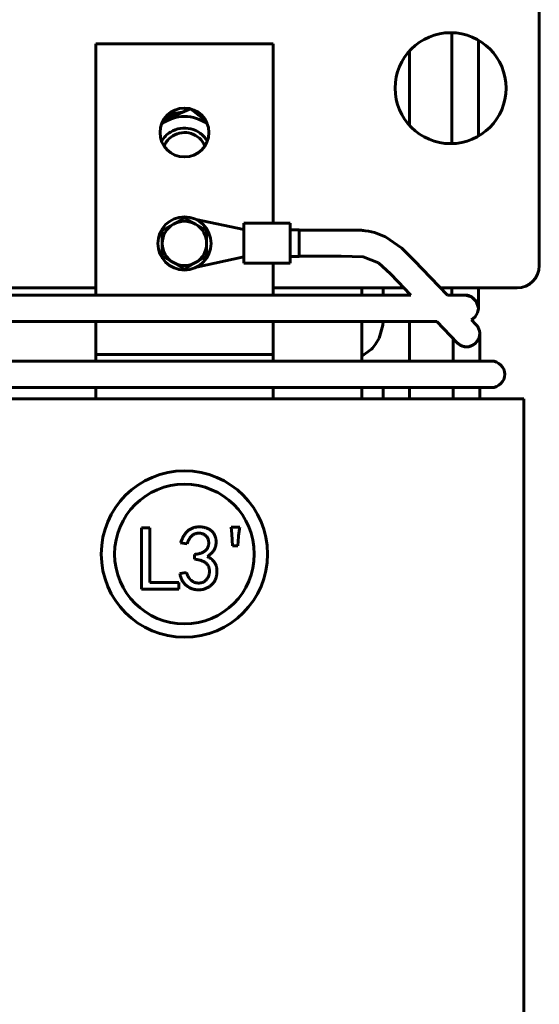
# Model space of a CAD drawing. Header units: millimetres. Extents: x 0 to 297, y 0 to 420.
# Tile 8 of 16: x 197 to 226, y 143 to 198. Entities that reach past the tile are written whole.
import ezdxf

# ---------------------------------------------------------------- set-up
doc = ezdxf.new("R2010")
doc.units = ezdxf.units.MM
doc.linetypes.add('K5LT_BASIC', pattern=[0])
doc.linetypes.add('K5LT_THIN', pattern=[0])
doc.layers.add('Системный слой', color=7, linetype='Continuous')
doc.styles.add('KDIMTEXTSTYLE', font='GOST_AU.SHX', dxfattribs={"width": 0.96, "oblique": 15, "height": 5})
doc.dimstyles.new('KDIMSTYLE (0.25)', dxfattribs={"dimtxt": 5, "dimasz": 1, "dimexe": 2, "dimexo": 0, "dimgap": 1, "dimtad": 1, "dimlfac": 4, "dimtxsty": 'KDIMTEXTSTYLE', "dimsah": 1, "dimcen": 0, "dimdle": 1, "dimadec": 0, "dimazin": 0, "dimtfac": 0.667, "dimtmove": 0, "dimatfit": 3, "dimfxl": 1, "dimtvp": 1, "dimtolj": 1, "dimtzin": 0, "dimarcsym": 0})

# ---------------------------------------------------------------- blocks, each defined once
blk = doc.blocks.new('U20')
at = {"layer": 'Системный слой', "color": 150, "linetype": 'K5LT_BASIC', "lineweight": 60, "true_color": 0x0080ff}
for p, q in [((216.266, 182.855), (216.266, 183.263)), ((216.266, 179.138), (216.266, 181.355)), ((216.266, 177.013), (216.266, 177.638))]:
    blk.add_line(p, q, dxfattribs=at)
blk = doc.blocks.new('U43')
at = {"layer": 'Системный слой', "color": 150, "linetype": 'K5LT_BASIC', "lineweight": 60, "true_color": 0x0080ff}
for start, end in [(121.7755, 149.1695), (30.8305, 121.7755)]:
    blk.add_arc((206.266, 190.763), 1.5, start, end, dxfattribs=at)
blk = doc.blocks.new('U44')
at = {"layer": 'Системный слой', "color": 150, "linetype": 'K5LT_BASIC', "lineweight": 60, "true_color": 0x0080ff}
for start, end in [(23.266, 121.7755), (121.7755, 156.734)]:
    blk.add_arc((206.266, 190.763), 1.25, start, end, dxfattribs=at)
blk = doc.blocks.new('U49')
at = {"layer": 'Системный слой', "color": 150, "linetype": 'K5LT_BASIC', "lineweight": 60, "true_color": 0x0080ff}
for p, q in [((185.266, 183.263), (201.266, 183.263)), ((211.266, 183.263), (218.636, 183.263)), ((220.692, 183.263), (225.016, 183.263))]:
    blk.add_line(p, q, dxfattribs=at)
blk = doc.blocks.new('U61')
at = {"layer": 'Системный слой', "color": 150, "linetype": 'K5LT_BASIC', "lineweight": 60, "true_color": 0x0080ff}
for p, q in [((195.044, 177.638), (205.98, 177.638)), ((205.98, 177.638), (220.588, 177.638)), ((220.588, 177.638), (220.616, 177.638)), ((220.616, 177.638), (220.658, 177.638)), ((220.658, 177.638), (220.72, 177.638)), ((220.72, 177.638), (220.812, 177.638)), ((220.812, 177.638), (220.951, 177.638)), ((220.951, 177.638), (221.158, 177.638)), ((221.158, 177.638), (221.462, 177.638)), ((221.462, 177.638), (221.735, 177.638)), ((221.735, 177.638), (221.757, 177.638)), ((221.757, 177.638), (221.8, 177.638)), ((221.8, 177.638), (221.887, 177.638)), ((221.887, 177.638), (222.056, 177.638)), ((222.056, 177.638), (222.374, 177.638)), ((222.374, 177.638), (222.705, 177.638)), ((222.705, 177.638), (222.722, 177.638)), ((222.722, 177.638), (222.755, 177.638)), ((222.755, 177.638), (222.819, 177.638)), ((222.819, 177.638), (222.941, 177.638)), ((222.941, 177.638), (223.155, 177.638)), ((223.155, 177.638), (223.352, 177.638)), ((223.352, 177.638), (223.361, 177.638)), ((223.361, 177.638), (223.378, 177.638)), ((223.378, 177.638), (223.41, 177.638)), ((223.41, 177.638), (223.467, 177.638)), ((223.467, 177.638), (223.545, 177.638)), ((223.545, 177.638), (223.576, 177.638)), ((223.576, 177.638), (223.576, 177.638)), ((223.576, 177.638), (223.576, 177.638)), ((223.576, 177.638), (223.576, 177.638)), ((223.576, 177.638), (223.576, 177.638))]:
    blk.add_line(p, q, dxfattribs=at)
blk = doc.blocks.new('U62')
at = {"layer": 'Системный слой', "color": 150, "linetype": 'K5LT_BASIC', "lineweight": 60, "true_color": 0x0080ff}
for p, q in [((195.046, 179.138), (205.985, 179.138)), ((205.985, 179.138), (220.588, 179.138)), ((220.588, 179.138), (220.616, 179.138)), ((220.616, 179.138), (220.658, 179.138)), ((220.658, 179.138), (220.72, 179.138)), ((220.72, 179.138), (220.812, 179.138)), ((220.812, 179.138), (220.951, 179.138)), ((220.951, 179.138), (221.158, 179.138)), ((221.158, 179.138), (221.462, 179.138)), ((221.462, 179.138), (221.735, 179.138)), ((221.735, 179.138), (221.757, 179.138)), ((221.757, 179.138), (221.8, 179.138)), ((221.8, 179.138), (221.887, 179.138)), ((221.887, 179.138), (222.056, 179.138)), ((222.056, 179.138), (222.374, 179.138)), ((222.374, 179.138), (222.705, 179.138)), ((222.705, 179.138), (222.722, 179.138)), ((222.722, 179.138), (222.755, 179.138)), ((222.755, 179.138), (222.819, 179.138)), ((222.819, 179.138), (222.941, 179.138)), ((222.941, 179.138), (223.155, 179.138)), ((223.155, 179.138), (223.352, 179.138)), ((223.352, 179.138), (223.361, 179.138)), ((223.361, 179.138), (223.378, 179.138)), ((223.378, 179.138), (223.41, 179.138)), ((223.41, 179.138), (223.467, 179.138)), ((223.467, 179.138), (223.545, 179.138)), ((223.545, 179.138), (223.576, 179.138)), ((223.576, 179.138), (223.576, 179.138)), ((223.576, 179.138), (223.576, 179.138)), ((223.576, 179.138), (223.576, 179.138)), ((223.576, 179.138), (223.576, 179.138))]:
    blk.add_line(p, q, dxfattribs=at)
blk = doc.blocks.new('U63')
at = {"layer": 'Системный слой', "color": 150, "linetype": 'K5LT_BASIC', "lineweight": 60, "true_color": 0x0080ff}
for p, q in [((221.413, 177.638), (216.266, 177.638)), ((223.576, 177.638), (222.913, 177.638))]:
    blk.add_line(p, q, dxfattribs=at)
blk = doc.blocks.new('U64')
at = {"layer": 'Системный слой', "color": 150, "linetype": 'K5LT_BASIC', "lineweight": 60, "true_color": 0x0080ff}
blk.add_line((179.315, 181.355), (220.483, 181.355), dxfattribs=at)
blk = doc.blocks.new('U65')
at = {"layer": 'Системный слой', "color": 150, "linetype": 'K5LT_BASIC', "lineweight": 60, "true_color": 0x0080ff}
for p, q in [((222.78, 181.848), (222.83, 182.105)), ((222.44, 181.457), (222.642, 181.625)), ((222.642, 181.625), (222.78, 181.848))]:
    blk.add_line(p, q, dxfattribs=at)
blk = doc.blocks.new('U66')
at = {"layer": 'Системный слой', "color": 150, "linetype": 'K5LT_BASIC', "lineweight": 60, "true_color": 0x0080ff}
for p, q in [((216.425, 229.138), (215.016, 229.138)), ((217.173, 229.138), (216.425, 229.138)), ((217.537, 229.138), (217.173, 229.138)), ((217.717, 229.138), (217.537, 229.138)), ((217.806, 229.138), (217.717, 229.138)), ((217.85, 229.138), (217.806, 229.138)), ((217.872, 229.138), (217.85, 229.138)), ((217.883, 229.138), (217.872, 229.138)), ((217.888, 229.138), (217.883, 229.138)), ((217.892, 229.138), (217.888, 229.138)), ((217.899, 229.138), (217.892, 229.138)), ((217.908, 229.138), (217.899, 229.138)), ((217.912, 229.138), (217.908, 229.138)), ((217.915, 229.138), (217.912, 229.138)), ((217.925, 229.138), (217.915, 229.138)), ((217.935, 229.138), (217.925, 229.138)), ((217.94, 229.138), (217.935, 229.138)), ((217.944, 229.138), (217.94, 229.138)), ((217.97, 229.138), (217.944, 229.138)), ((218.015, 229.138), (217.97, 229.138)), ((218.038, 229.138), (218.015, 229.138)), ((218.049, 229.138), (218.038, 229.138)), ((218.055, 229.138), (218.049, 229.138)), ((218.096, 229.138), (218.055, 229.138)), ((218.226, 229.138), (218.096, 229.138)), ((218.449, 229.138), (218.226, 229.138)), ((218.58, 229.138), (218.449, 229.138)), ((218.677, 229.138), (218.58, 229.138)), ((218.727, 229.138), (218.677, 229.138)), ((218.751, 229.138), (218.727, 229.138)), ((218.764, 229.138), (218.751, 229.138)), ((218.77, 229.138), (218.764, 229.138)), ((218.891, 229.138), (218.77, 229.138)), ((218.976, 229.138), (218.891, 229.138)), ((219.019, 229.138), (218.976, 229.138)), ((219.041, 229.138), (219.019, 229.138)), ((219.052, 229.138), (219.041, 229.138)), ((219.057, 229.138), (219.052, 229.138)), ((219.065, 229.138), (219.057, 229.138)), ((219.181, 229.136), (219.065, 229.138)), ((219.239, 229.134), (219.181, 229.136)), ((219.269, 229.132), (219.239, 229.134)), ((219.284, 229.131), (219.269, 229.132)), ((219.291, 229.131), (219.284, 229.131)), ((219.487, 229.113), (219.291, 229.131)), ((219.638, 229.093), (219.487, 229.113)), ((219.713, 229.08), (219.638, 229.093)), ((219.751, 229.074), (219.713, 229.08)), ((219.77, 229.07), (219.751, 229.074)), ((219.78, 229.068), (219.77, 229.07)), ((219.945, 229.033), (219.78, 229.068)), ((220.083, 228.998), (219.945, 229.033)), ((220.152, 228.979), (220.083, 228.998)), ((220.186, 228.969), (220.152, 228.979)), ((220.203, 228.964), (220.186, 228.969)), ((220.211, 228.961), (220.203, 228.964)), ((220.334, 228.921), (220.211, 228.961)), ((220.474, 228.869), (220.334, 228.921)), ((220.542, 228.841), (220.474, 228.869)), ((220.576, 228.827), (220.542, 228.841)), ((220.593, 228.819), (220.576, 228.827)), ((220.601, 228.816), (220.593, 228.819)), ((220.764, 228.739), (220.601, 228.816)), ((220.904, 228.664), (220.764, 228.739)), ((220.974, 228.625), (220.904, 228.664)), ((221.008, 228.604), (220.974, 228.625)), ((221.025, 228.594), (221.008, 228.604)), ((221.033, 228.589), (221.025, 228.594)), ((221.185, 228.491), (221.033, 228.589)), ((221.315, 228.399), (221.185, 228.491)), ((221.378, 228.351), (221.315, 228.399)), ((221.41, 228.327), (221.378, 228.351)), ((221.425, 228.314), (221.41, 228.327)), ((221.433, 228.308), (221.425, 228.314)), ((221.567, 228.194), (221.433, 228.308)), ((221.684, 228.086), (221.567, 228.194)), ((221.741, 228.03), (221.684, 228.086)), ((221.769, 228.002), (221.741, 228.03)), ((221.783, 227.988), (221.769, 228.002)), ((221.79, 227.98), (221.783, 227.988)), ((221.913, 227.845), (221.79, 227.98)), ((222.015, 227.722), (221.913, 227.845)), ((222.064, 227.659), (222.015, 227.722)), ((222.088, 227.628), (222.064, 227.659)), ((222.099, 227.612), (222.088, 227.628)), ((222.105, 227.604), (222.099, 227.612)), ((222.221, 227.436), (222.105, 227.604)), ((222.298, 227.314), (222.221, 227.436)), ((222.334, 227.252), (222.298, 227.314)), ((222.352, 227.221), (222.334, 227.252)), ((222.36, 227.205), (222.352, 227.221)), ((222.365, 227.198), (222.36, 227.205)), ((222.433, 227.067), (222.365, 227.198)), ((222.488, 226.952), (222.433, 227.067)), ((222.515, 226.894), (222.488, 226.952)), ((222.527, 226.864), (222.515, 226.894)), ((222.534, 226.85), (222.527, 226.864)), ((222.537, 226.842), (222.534, 226.85)), ((222.578, 226.739), (222.537, 226.842)), ((222.627, 226.602), (222.578, 226.739)), ((222.65, 226.532), (222.627, 226.602)), ((222.66, 226.497), (222.65, 226.532)), ((222.666, 226.48), (222.66, 226.497)), ((222.668, 226.471), (222.666, 226.48)), ((222.728, 226.242), (222.668, 226.471)), ((222.756, 226.113), (222.728, 226.242)), ((222.768, 226.049), (222.756, 226.113)), ((222.774, 226.017), (222.768, 226.049)), ((222.776, 226.001), (222.774, 226.017)), ((222.778, 225.993), (222.776, 226.001)), ((222.796, 225.868), (222.778, 225.993)), ((222.808, 225.771), (222.796, 225.868)), ((222.813, 225.723), (222.808, 225.771)), ((222.816, 225.698), (222.813, 225.723)), ((222.817, 225.686), (222.816, 225.698)), ((222.817, 225.68), (222.817, 225.686)), ((222.828, 225.498), (222.817, 225.68)), ((222.83, 225.397), (222.828, 225.498)), ((222.83, 225.29), (222.83, 225.397)), ((222.83, 225.149), (222.83, 225.29)), ((222.83, 225.079), (222.83, 225.149)), ((222.83, 225.045), (222.83, 225.079)), ((222.83, 225.027), (222.83, 225.045)), ((222.83, 225.019), (222.83, 225.027)), ((222.83, 224.913), (222.83, 225.019)), ((222.83, 224.821), (222.83, 224.913)), ((222.83, 224.655), (222.83, 224.821)), ((222.83, 224.57), (222.83, 224.655)), ((222.83, 224.457), (222.83, 224.57)), ((222.83, 224.399), (222.83, 224.457)), ((222.83, 224.371), (222.83, 224.399)), ((222.83, 224.356), (222.83, 224.371)), ((222.83, 224.349), (222.83, 224.356)), ((222.83, 224.345), (222.83, 224.349)), ((222.83, 224.314), (222.83, 224.345)), ((222.83, 224.272), (222.83, 224.314)), ((222.83, 224.25), (222.83, 224.272)), ((222.83, 224.24), (222.83, 224.25)), ((222.83, 224.234), (222.83, 224.24)), ((222.83, 224.231), (222.83, 224.234)), ((222.83, 224.208), (222.83, 224.231)), ((222.83, 224.19), (222.83, 224.208)), ((222.83, 224.181), (222.83, 224.19)), ((222.83, 224.176), (222.83, 224.181)), ((222.83, 224.173), (222.83, 224.176)), ((222.83, 224.16), (222.83, 224.173)), ((222.83, 224.151), (222.83, 224.16)), ((222.83, 224.147), (222.83, 224.151)), ((222.83, 224.143), (222.83, 224.147)), ((222.83, 224.134), (222.83, 224.143)), ((222.83, 224.128), (222.83, 224.134)), ((222.83, 224.123), (222.83, 224.128)), ((222.83, 223.84), (222.83, 224.123)), ((222.83, 212.294), (222.83, 223.84)), ((222.83, 200.763), (222.83, 212.294)), ((222.83, 191.808), (222.83, 197.218)), ((222.83, 182.107), (222.83, 183.263)), ((222.83, 182.105), (222.83, 182.105))]:
    blk.add_line(p, q, dxfattribs=at)
blk = doc.blocks.new('U67')
at = {"layer": 'Системный слой', "color": 150, "linetype": 'K5LT_BASIC', "lineweight": 60, "true_color": 0x0080ff}
for p, q in [((222.78, 181.848), (222.83, 182.105)), ((222.44, 181.457), (222.642, 181.625)), ((222.642, 181.625), (222.78, 181.848))]:
    blk.add_line(p, q, dxfattribs=at)
blk = doc.blocks.new('U68')
at = {"layer": 'Системный слой', "color": 150, "linetype": 'K5LT_BASIC', "lineweight": 60, "true_color": 0x0080ff}
for p, q in [((222.439, 182.754), (222.08, 182.855)), ((222.716, 182.485), (222.439, 182.754)), ((222.83, 182.117), (222.716, 182.485)), ((222.83, 182.105), (222.83, 182.117))]:
    blk.add_line(p, q, dxfattribs=at)
blk = doc.blocks.new('U69')
at = {"layer": 'Системный слой', "color": 150, "linetype": 'K5LT_BASIC', "lineweight": 60, "true_color": 0x0080ff}
for p, q in [((207.516, 227.638), (200.228, 227.638)), ((215.125, 227.638), (215.016, 227.638)), ((216.517, 227.638), (215.125, 227.638)), ((217.209, 227.638), (216.517, 227.638)), ((217.554, 227.638), (217.209, 227.638)), ((217.726, 227.638), (217.554, 227.638)), ((217.813, 227.638), (217.726, 227.638)), ((217.856, 227.638), (217.813, 227.638)), ((217.878, 227.638), (217.856, 227.638)), ((217.889, 227.638), (217.878, 227.638)), ((217.895, 227.638), (217.889, 227.638)), ((217.899, 227.638), (217.895, 227.638)), ((217.909, 227.638), (217.899, 227.638)), ((217.913, 227.638), (217.909, 227.638)), ((217.917, 227.638), (217.913, 227.638)), ((217.948, 227.638), (217.917, 227.638)), ((217.991, 227.638), (217.948, 227.638)), ((218.013, 227.638), (217.991, 227.638)), ((218.024, 227.638), (218.013, 227.638)), ((218.029, 227.638), (218.024, 227.638)), ((218.032, 227.638), (218.029, 227.638)), ((218.066, 227.638), (218.032, 227.638)), ((218.087, 227.638), (218.066, 227.638)), ((218.097, 227.638), (218.087, 227.638)), ((218.102, 227.638), (218.097, 227.638)), ((218.106, 227.638), (218.102, 227.638)), ((218.119, 227.638), (218.106, 227.638)), ((218.128, 227.638), (218.119, 227.638)), ((218.135, 227.638), (218.128, 227.638)), ((218.139, 227.638), (218.135, 227.638)), ((218.144, 227.638), (218.139, 227.638)), ((218.147, 227.638), (218.144, 227.638)), ((218.151, 227.638), (218.147, 227.638)), ((218.159, 227.638), (218.151, 227.638)), ((218.175, 227.638), (218.159, 227.638)), ((218.206, 227.638), (218.175, 227.638)), ((218.214, 227.638), (218.206, 227.638)), ((218.341, 227.638), (218.214, 227.638)), ((218.394, 227.638), (218.341, 227.638)), ((218.5, 227.638), (218.394, 227.638)), ((218.628, 227.638), (218.5, 227.638)), ((218.652, 227.638), (218.628, 227.638)), ((218.721, 227.638), (218.652, 227.638)), ((218.794, 227.638), (218.721, 227.638)), ((218.831, 227.638), (218.794, 227.638)), ((218.85, 227.638), (218.831, 227.638)), ((218.859, 227.638), (218.85, 227.638)), ((218.863, 227.638), (218.859, 227.638)), ((218.936, 227.638), (218.863, 227.638)), ((219.005, 227.638), (218.936, 227.638)), ((219.04, 227.638), (219.005, 227.638)), ((219.058, 227.638), (219.04, 227.638)), ((219.067, 227.638), (219.058, 227.638)), ((219.071, 227.638), (219.067, 227.638)), ((219.134, 227.637), (219.071, 227.638)), ((219.21, 227.635), (219.134, 227.637)), ((219.247, 227.633), (219.21, 227.635)), ((219.266, 227.632), (219.247, 227.633)), ((219.275, 227.631), (219.266, 227.632)), ((219.279, 227.631), (219.275, 227.631)), ((219.368, 227.622), (219.279, 227.631)), ((219.445, 227.611), (219.368, 227.622)), ((219.482, 227.605), (219.445, 227.611)), ((219.501, 227.602), (219.482, 227.605)), ((219.51, 227.6), (219.501, 227.602)), ((219.515, 227.599), (219.51, 227.6)), ((219.582, 227.585), (219.515, 227.599)), ((219.659, 227.565), (219.582, 227.585)), ((219.698, 227.554), (219.659, 227.565)), ((219.717, 227.548), (219.698, 227.554)), ((219.727, 227.545), (219.717, 227.548)), ((219.732, 227.544), (219.727, 227.545)), ((219.819, 227.514), (219.732, 227.544)), ((219.907, 227.481), (219.819, 227.514)), ((219.952, 227.462), (219.907, 227.481)), ((219.974, 227.453), (219.952, 227.462)), ((219.985, 227.448), (219.974, 227.453)), ((219.99, 227.446), (219.985, 227.448)), ((220.089, 227.399), (219.99, 227.446)), ((220.176, 227.353), (220.089, 227.399)), ((220.218, 227.329), (220.176, 227.353)), ((220.239, 227.316), (220.218, 227.329)), ((220.249, 227.31), (220.239, 227.316)), ((220.255, 227.307), (220.249, 227.31)), ((220.346, 227.248), (220.255, 227.307)), ((220.424, 227.193), (220.346, 227.248)), ((220.462, 227.164), (220.424, 227.193)), ((220.481, 227.149), (220.462, 227.164)), ((220.49, 227.141), (220.481, 227.149)), ((220.495, 227.138), (220.49, 227.141)), ((220.574, 227.07), (220.495, 227.138)), ((220.645, 227.005), (220.574, 227.07)), ((220.679, 226.971), (220.645, 227.005)), ((220.696, 226.954), (220.679, 226.971)), ((220.704, 226.945), (220.696, 226.954)), ((220.708, 226.941), (220.704, 226.945)), ((220.785, 226.856), (220.708, 226.941)), ((220.844, 226.784), (220.785, 226.856)), ((220.873, 226.748), (220.844, 226.784)), ((220.887, 226.729), (220.873, 226.748)), ((220.893, 226.72), (220.887, 226.729)), ((220.897, 226.715), (220.893, 226.72)), ((220.957, 226.628), (220.897, 226.715)), ((221.003, 226.556), (220.957, 226.628)), ((221.025, 226.52), (221.003, 226.556)), ((221.035, 226.501), (221.025, 226.52)), ((221.041, 226.492), (221.035, 226.501)), ((221.043, 226.487), (221.041, 226.492)), ((221.085, 226.409), (221.043, 226.487)), ((221.121, 226.335), (221.085, 226.409)), ((221.138, 226.298), (221.121, 226.335)), ((221.146, 226.279), (221.138, 226.298)), ((221.15, 226.27), (221.146, 226.279)), ((221.152, 226.265), (221.15, 226.27)), ((221.185, 226.184), (221.152, 226.265)), ((221.213, 226.109), (221.185, 226.184)), ((221.225, 226.072), (221.213, 226.109)), ((221.231, 226.054), (221.225, 226.072)), ((221.234, 226.045), (221.231, 226.054)), ((221.236, 226.04), (221.234, 226.045)), ((221.262, 225.95), (221.236, 226.04)), ((221.279, 225.882), (221.262, 225.95)), ((221.287, 225.847), (221.279, 225.882)), ((221.29, 225.83), (221.287, 225.847)), ((221.292, 225.821), (221.29, 225.83)), ((221.293, 225.817), (221.292, 225.821)), ((221.306, 225.741), (221.293, 225.817)), ((221.314, 225.678), (221.306, 225.741)), ((221.318, 225.645), (221.314, 225.678)), ((221.319, 225.629), (221.318, 225.645)), ((221.32, 225.621), (221.319, 225.629)), ((221.321, 225.617), (221.32, 225.621)), ((221.327, 225.533), (221.321, 225.617)), ((221.329, 225.473), (221.327, 225.533)), ((221.33, 225.443), (221.329, 225.473)), ((221.33, 225.427), (221.33, 225.443)), ((221.33, 225.419), (221.33, 225.427)), ((221.331, 225.23), (221.33, 225.419)), ((221.33, 224.934), (221.331, 224.999)), ((221.33, 224.818), (221.33, 224.934)), ((221.33, 224.719), (221.33, 224.818)), ((221.33, 224.64), (221.33, 224.719)), ((221.331, 225.093), (221.331, 225.23)), ((221.331, 224.999), (221.331, 225.093)), ((221.33, 224.549), (221.33, 224.64)), ((221.33, 224.504), (221.33, 224.549)), ((221.33, 224.482), (221.33, 224.504)), ((221.33, 224.471), (221.33, 224.482)), ((221.33, 224.465), (221.33, 224.471)), ((221.33, 224.387), (221.33, 224.465)), ((221.33, 224.335), (221.33, 224.387)), ((221.33, 224.309), (221.33, 224.335)), ((221.33, 224.297), (221.33, 224.309)), ((221.33, 224.29), (221.33, 224.297)), ((221.33, 224.287), (221.33, 224.29)), ((221.33, 224.278), (221.33, 224.287)), ((221.33, 224.238), (221.33, 224.278)), ((221.33, 224.218), (221.33, 224.238)), ((221.33, 224.208), (221.33, 224.218)), ((221.33, 224.203), (221.33, 224.208)), ((221.33, 224.2), (221.33, 224.203)), ((221.33, 224.191), (221.33, 224.2)), ((221.33, 224.173), (221.33, 224.191)), ((221.33, 224.164), (221.33, 224.173)), ((221.33, 224.16), (221.33, 224.164)), ((221.33, 224.157), (221.33, 224.16)), ((221.33, 224.153), (221.33, 224.157)), ((221.33, 224.135), (221.33, 224.153)), ((221.33, 224.124), (221.33, 224.135)), ((221.33, 224.118), (221.33, 224.124)), ((221.33, 224.114), (221.33, 224.118)), ((221.33, 224.046), (221.33, 224.114)), ((221.33, 223.995), (221.33, 224.046)), ((221.33, 223.969), (221.33, 223.995)), ((221.33, 223.956), (221.33, 223.969)), ((221.33, 223.95), (221.33, 223.956)), ((221.33, 223.946), (221.33, 223.95)), ((221.33, 222.216), (221.33, 223.946)), ((221.33, 221.375), (221.33, 222.216)), ((221.33, 220.946), (221.33, 221.375)), ((221.33, 220.728), (221.33, 220.946)), ((221.33, 220.618), (221.33, 220.728)), ((221.33, 220.562), (221.33, 220.618)), ((221.33, 220.535), (221.33, 220.562)), ((221.33, 220.521), (221.33, 220.535)), ((221.33, 220.514), (221.33, 220.521)), ((221.33, 220.51), (221.33, 220.514)), ((221.33, 220.494), (221.33, 220.51)), ((221.33, 220.448), (221.33, 220.494)), ((221.33, 220.426), (221.33, 220.448)), ((221.33, 220.414), (221.33, 220.426)), ((221.33, 220.408), (221.33, 220.414)), ((221.33, 220.405), (221.33, 220.408)), ((221.33, 220.3), (221.33, 220.405)), ((221.33, 211.481), (221.33, 220.3)), ((221.33, 200.763), (221.33, 211.481)), ((221.33, 191.388), (221.33, 197.637)), ((221.33, 182.855), (221.33, 183.263))]:
    blk.add_line(p, q, dxfattribs=at)
blk = doc.blocks.new('U70')
at = {"layer": 'Системный слой', "color": 150, "linetype": 'K5LT_BASIC', "lineweight": 60, "true_color": 0x0080ff}
for p, q in [((177.382, 182.855), (219.031, 182.855)), ((221.087, 182.855), (222.08, 182.855))]:
    blk.add_line(p, q, dxfattribs=at)
blk = doc.blocks.new('U71')
at = {"layer": 'Системный слой', "color": 150, "linetype": 'K5LT_BASIC', "lineweight": 60, "true_color": 0x0080ff}
for p, q in [((222.669, 180.143), (222.871, 180.448)), ((222.871, 180.448), (222.913, 180.681)), ((221.631, 180.168), (221.933, 179.972)), ((221.933, 179.972), (222.175, 179.931)), ((222.175, 179.931), (222.193, 179.932)), ((222.193, 179.932), (222.228, 179.935)), ((222.228, 179.935), (222.298, 179.945)), ((222.298, 179.945), (222.433, 179.988)), ((222.433, 179.988), (222.669, 180.143))]:
    blk.add_line(p, q, dxfattribs=at)
blk = doc.blocks.new('U72')
at = {"layer": 'Системный слой', "color": 150, "linetype": 'K5LT_BASIC', "lineweight": 60, "true_color": 0x0080ff}
for p, q in [((221.413, 180.394), (221.413, 179.138)), ((221.413, 177.638), (221.413, 177.013))]:
    blk.add_line(p, q, dxfattribs=at)
blk = doc.blocks.new('U73')
at = {"layer": 'Системный слой', "color": 150, "linetype": 'K5LT_BASIC', "lineweight": 60, "true_color": 0x0080ff}
for p, q in [((222.913, 180.681), (222.913, 180.681)), ((222.913, 180.68), (222.913, 179.138)), ((222.913, 177.638), (222.913, 177.013))]:
    blk.add_line(p, q, dxfattribs=at)
blk = doc.blocks.new('U74')
at = {"layer": 'Системный слой', "color": 150, "linetype": 'K5LT_BASIC', "lineweight": 60, "true_color": 0x0080ff}
for p, q in [((212.728, 186.517), (215.93, 186.517)), ((215.93, 186.517), (216.247, 186.504)), ((216.247, 186.504), (216.25, 186.504)), ((216.25, 186.504), (216.251, 186.504)), ((216.251, 186.504), (216.253, 186.504)), ((216.253, 186.504), (216.254, 186.504)), ((216.254, 186.504), (216.255, 186.504)), ((216.255, 186.504), (216.257, 186.503)), ((216.257, 186.503), (216.259, 186.503)), ((216.259, 186.503), (216.263, 186.503)), ((216.263, 186.503), (216.268, 186.502)), ((216.268, 186.502), (216.271, 186.502)), ((216.271, 186.502), (216.277, 186.501)), ((216.277, 186.501), (216.288, 186.5)), ((216.288, 186.5), (216.311, 186.497)), ((216.311, 186.497), (216.357, 186.492)), ((216.357, 186.492), (216.449, 186.481)), ((216.449, 186.481), (216.63, 186.452)), ((216.63, 186.452), (216.975, 186.373)), ((216.975, 186.373), (217.601, 186.135)), ((217.601, 186.135), (218.515, 185.504)), ((218.515, 185.504), (219.228, 184.774)), ((219.228, 184.774), (220.127, 183.846)), ((220.127, 183.846), (221.087, 182.855)), ((222.44, 181.457), (222.695, 181.194))]:
    blk.add_line(p, q, dxfattribs=at)
blk = doc.blocks.new('U75')
at = {"layer": 'Системный слой', "color": 150, "linetype": 'K5LT_BASIC', "lineweight": 60, "true_color": 0x0080ff}
for p, q in [((222.81, 181.044), (222.693, 181.195)), ((222.886, 180.87), (222.81, 181.044)), ((222.913, 180.681), (222.886, 180.87))]:
    blk.add_line(p, q, dxfattribs=at)
blk = doc.blocks.new('U76')
at = {"layer": 'Системный слой', "color": 150, "linetype": 'K5LT_BASIC', "lineweight": 60, "true_color": 0x0080ff}
for p, q in [((212.728, 185.04), (215.102, 185.04)), ((215.102, 185.04), (216.335, 185.011)), ((216.335, 185.011), (217.198, 184.673)), ((217.198, 184.673), (217.871, 184.052)), ((217.871, 184.052), (218.693, 183.203)), ((218.693, 183.203), (218.957, 182.93)), ((218.957, 182.93), (219.031, 182.855)), ((220.483, 181.355), (221.631, 180.169))]:
    blk.add_line(p, q, dxfattribs=at)
blk = doc.blocks.new('U96')
at = {"layer": 'Системный слой', "color": 150, "linetype": 'K5LT_BASIC', "lineweight": 60, "true_color": 0x0080ff}
for p, q in [((211.266, 179.138), (211.266, 179.513)), ((211.266, 177.013), (211.266, 177.638))]:
    blk.add_line(p, q, dxfattribs=at)
blk = doc.blocks.new('U97')
at = {"layer": 'Системный слой', "color": 150, "linetype": 'K5LT_BASIC', "lineweight": 60, "true_color": 0x0080ff}
for p, q in [((201.266, 179.138), (201.266, 179.513)), ((201.266, 177.013), (201.266, 177.638))]:
    blk.add_line(p, q, dxfattribs=at)
blk = doc.blocks.new('U98')
at = {"layer": 'Системный слой', "color": 150, "linetype": 'K5LT_BASIC', "lineweight": 60, "true_color": 0x0080ff}
for p, q in [((201.266, 182.855), (201.266, 197.013)), ((201.266, 180.263), (201.266, 181.355))]:
    blk.add_line(p, q, dxfattribs=at)
blk = doc.blocks.new('U99')
at = {"layer": 'Системный слой', "color": 150, "linetype": 'K5LT_BASIC', "lineweight": 60, "true_color": 0x0080ff}
for p, q in [((211.266, 186.904), (211.266, 197.013)), ((211.266, 182.855), (211.266, 184.654)), ((211.266, 180.263), (211.266, 181.355))]:
    blk.add_line(p, q, dxfattribs=at)
blk = doc.blocks.new('U108')
at = {"layer": 'Системный слой', "color": 150, "linetype": 'K5LT_BASIC', "lineweight": 60, "true_color": 0x0080ff}
for p, q in [((215.207, 227.638), (215.636, 227.6)), ((215.636, 227.6), (215.868, 227.541)), ((215.868, 227.541), (216.053, 227.473)), ((216.053, 227.473), (216.076, 227.463)), ((216.076, 227.463), (216.093, 227.456)), ((216.093, 227.456), (216.126, 227.442)), ((216.126, 227.442), (216.19, 227.412)), ((216.19, 227.412), (216.316, 227.345)), ((216.316, 227.345), (216.555, 227.189)), ((216.555, 227.189), (216.804, 226.972)), ((216.804, 226.972), (216.817, 226.96)), ((216.817, 226.96), (216.842, 226.934)), ((216.842, 226.934), (216.89, 226.882)), ((216.89, 226.882), (216.981, 226.772)), ((216.981, 226.772), (217.142, 226.537)), ((217.142, 226.537), (217.289, 226.241)), ((217.289, 226.241), (217.296, 226.224)), ((217.296, 226.224), (217.309, 226.192)), ((217.309, 226.192), (217.333, 226.127)), ((217.333, 226.127), (217.376, 225.998)), ((217.376, 225.998), (217.422, 225.804)), ((217.422, 225.804), (217.453, 225.547)), ((217.453, 225.547), (217.457, 225.382)), ((217.457, 225.382), (217.457, 225.365)), ((217.457, 225.365), (217.457, 225.331)), ((217.457, 225.331), (217.457, 225.26)), ((217.457, 225.26), (217.457, 225.111)), ((217.457, 225.111), (217.457, 225.017)), ((217.457, 225.017), (217.457, 224.969)), ((217.457, 224.969), (217.457, 224.945)), ((217.457, 224.945), (217.457, 224.933)), ((217.457, 224.933), (217.457, 224.924)), ((217.457, 224.924), (217.457, 224.911)), ((217.457, 224.911), (217.457, 224.891)), ((217.457, 224.891), (217.457, 224.861)), ((217.457, 224.861), (217.457, 224.817)), ((217.457, 224.817), (217.457, 224.751)), ((217.457, 224.751), (217.457, 224.654)), ((217.457, 224.654), (217.457, 224.601)), ((217.457, 224.601), (217.457, 224.494)), ((217.457, 224.494), (217.457, 224.281)), ((217.457, 224.281), (217.457, 223.855)), ((217.457, 223.855), (217.457, 223.003)), ((217.457, 223.003), (217.457, 221.298)), ((217.457, 221.298), (217.457, 217.889)), ((217.457, 217.889), (217.457, 211.072)), ((217.457, 211.072), (217.457, 201.293)), ((217.457, 201.293), (217.457, 200.763)), ((217.457, 183.263), (217.457, 182.855))]:
    blk.add_line(p, q, dxfattribs=at)
blk = doc.blocks.new('U109')
at = {"layer": 'Системный слой', "color": 150, "linetype": 'K5LT_BASIC', "lineweight": 60, "true_color": 0x0080ff}
for p, q in [((215.016, 229.138), (215.207, 229.138)), ((218.207, 227.638), (218.677, 226.809)), ((218.677, 226.809), (218.686, 226.787)), ((218.686, 226.787), (218.704, 226.741)), ((218.704, 226.741), (218.738, 226.649)), ((218.738, 226.649), (218.799, 226.459)), ((218.799, 226.459), (218.891, 226.071)), ((218.891, 226.071), (218.944, 225.68)), ((218.944, 225.68), (218.957, 225.38)), ((218.957, 225.38), (218.957, 225.359)), ((218.957, 225.359), (218.957, 225.318)), ((218.957, 225.318), (218.957, 225.238)), ((218.957, 225.238), (218.957, 225.087)), ((218.957, 225.087), (218.957, 224.998)), ((218.957, 224.998), (218.957, 224.954)), ((218.957, 224.954), (218.957, 224.932)), ((218.957, 224.932), (218.957, 224.921)), ((218.957, 224.921), (218.957, 224.912)), ((218.957, 224.912), (218.957, 224.9)), ((218.957, 224.9), (218.957, 224.882)), ((218.957, 224.882), (218.957, 224.854)), ((218.957, 224.854), (218.957, 224.813)), ((218.957, 224.813), (218.957, 224.75)), ((218.957, 224.75), (218.957, 224.654)), ((218.957, 224.654), (218.957, 224.601)), ((218.957, 224.601), (218.957, 224.495)), ((218.957, 224.495), (218.957, 224.282)), ((218.957, 224.282), (218.957, 223.857)), ((218.957, 223.857), (218.957, 223.006)), ((218.957, 223.006), (218.957, 221.305)), ((218.957, 221.305), (218.957, 217.902)), ((218.957, 217.902), (218.957, 211.098)), ((218.957, 211.098), (218.957, 202.246)), ((218.957, 202.246), (218.957, 200.763)), ((218.957, 196.619), (218.957, 192.407)), ((218.957, 182.931), (218.957, 182.855))]:
    blk.add_line(p, q, dxfattribs=at)
blk = doc.blocks.new('U110')
at = {"layer": 'Системный слой', "color": 150, "linetype": 'K5LT_BASIC', "lineweight": 60, "true_color": 0x0080ff}
for p, q in [((217.235, 180.417), (217.445, 181.154)), ((217.445, 181.154), (217.457, 181.355)), ((217.041, 180.086), (217.235, 180.417)), ((216.266, 179.402), (216.81, 179.809)), ((216.81, 179.809), (216.827, 179.826)), ((216.827, 179.826), (216.86, 179.861)), ((216.86, 179.861), (216.924, 179.934)), ((216.924, 179.934), (217.041, 180.086))]:
    blk.add_line(p, q, dxfattribs=at)
blk = doc.blocks.new('U111')
at = {"layer": 'Системный слой', "color": 150, "linetype": 'K5LT_BASIC', "lineweight": 60, "true_color": 0x0080ff}
for p, q in [((218.957, 181.355), (218.957, 179.138)), ((218.957, 177.638), (218.957, 177.013))]:
    blk.add_line(p, q, dxfattribs=at)
blk = doc.blocks.new('U122')
at = {"layer": 'Системный слой', "color": 150, "linetype": 'K5LT_BASIC', "lineweight": 60, "true_color": 0x0080ff}
for start, end in [(92.9827, 115.8385), (64.1615, 72.0626)]:
    blk.add_arc((206.266, 190.763), 2.388, start, end, dxfattribs=at)
blk = doc.blocks.new('KDIMARROW_01')
at = {"layer": 'Системный слой'}
blk.add_hatch(color=0, dxfattribs=at).paths.add_polyline_path([(-5, -0.658), (0, 0), (-5, 0.658), (-4.5, 0)])
at = {"layer": 'Системный слой', "color": 0, "linetype": 'K5LT_THIN', "lineweight": 18}
for p, q in [((-4.5, 0), (-5, 0.658)), ((-5, 0.658), (0, 0)), ((0, 0), (-5, -0.658)), ((-5, -0.658), (-4.5, 0)), ((0, 0), (-1, 0))]:
    blk.add_line(p, q, dxfattribs=at)

msp = doc.modelspace()

# ---------------------------------------------------------------- linework, layer by layer
at = {"layer": 'Системный слой', "color": 150, "linetype": 'K5LT_BASIC', "lineweight": 60, "true_color": 0x0080ff}
for p, q in [((226.2658, 184.5128), (226.2658, 199.5128)), ((201.2658, 197.0128), (211.2658, 197.0128)), ((206.6039, 193.3388), (205.0785, 192.7062)), ((207.4717, 192.6734), (206.6039, 193.3388)), ((206.2658, 187.2062), (205.6408, 186.8453)), ((206.8908, 186.8453), (206.2658, 187.2062)), ((209.6029, 186.5535), (206.9268, 187.1093)), ((205.6408, 186.8453), (205.0158, 186.4845)), ((205.0158, 186.4845), (205.0158, 185.7628)), ((207.5158, 186.4845), (206.8908, 186.8453)), ((207.5158, 185.7628), (207.5158, 186.4845)), ((209.6029, 184.6535), (209.6029, 186.9035)), ((209.6029, 186.9035), (212.2279, 186.9035)), ((212.2279, 184.6535), (212.2279, 186.9035)), ((212.2279, 186.5285), (212.7279, 186.5285)), ((212.7279, 186.5285), (212.7279, 185.0285)), ((205.0158, 185.7628), (205.0158, 185.0411)), ((207.5158, 185.0411), (207.5158, 185.7628)), ((205.0158, 185.0411), (205.6408, 184.6803)), ((206.8908, 184.6803), (207.5158, 185.0411)), ((206.9401, 184.4229), (209.6029, 185.0035)), ((212.2279, 185.0285), (212.7279, 185.0285)), ((205.6408, 184.6803), (206.2658, 184.3194)), ((206.2658, 184.3194), (206.8908, 184.6803)), ((209.6029, 184.6535), (212.2279, 184.6535)), ((201.2658, 179.5128), (201.2658, 180.2628)), ((211.2658, 180.2628), (211.2658, 179.5128)), ((211.2658, 179.5128), (201.2658, 179.5128)), ((223.5756, 179.1378), (223.5754, 179.1378)), ((217.4572, 177.6378), (217.4572, 177.0128)), ((194.3908, 177.0128), (218.1408, 177.0128)), ((218.1408, 177.0128), (225.3908, 177.0128)), ((225.3908, 177.0128), (225.3908, 112.0128)), ((203.8431, 169.7401), (204.3094, 169.7401)), ((203.8431, 166.2728), (203.8431, 169.7401)), ((204.3094, 169.7401), (204.3094, 166.6581)), ((208.9446, 169.3751), (208.904, 169.7806)), ((208.904, 169.7806), (209.3906, 169.7806)), ((208.9648, 168.7262), (208.9446, 169.3751)), ((209.3095, 169.2534), (209.269, 168.7262)), ((206.4141, 168.8276), (206.0491, 168.8885)), ((209.269, 168.7262), (208.9648, 168.7262)), ((206.8399, 167.976), (206.8399, 168.2396)), ((206.0086, 167.165), (206.3735, 167.2258)), ((204.3094, 166.6581), (205.9518, 166.6581)), ((205.9518, 166.6581), (205.9518, 166.2728)), ((205.9518, 166.2728), (203.8431, 166.2728))]:
    msp.add_line(p, q, dxfattribs=at)
for centre, radius in [((221.2658, 194.5128), 3.125), ((206.2658, 192.0128), 1.375), ((206.2658, 185.7628), 1.5), ((206.2652, 168.2592), 4.6875), ((206.2652, 168.2592), 3.9375)]:
    msp.add_circle(centre, radius, dxfattribs=at)
for centre, radius, start, end in [((206.2658, 190.7628), 2.1562, 53.28608, 126.71392), ((206.2658, 185.7628), 1.25, 60, 120), ((206.2658, 185.7628), 1.25, 120, 180), ((206.2658, 185.7628), 1.25, 0, 60), ((206.2658, 185.7628), 1.25, 180, 240), ((206.2658, 185.7628), 1.25, 300, 0), ((206.2658, 185.7628), 1.25, 240, 300), ((225.0158, 184.5128), 1.25, 270, 0)]:
    msp.add_arc(centre, radius, start, end, dxfattribs=at)
for points, knots in [([(222.8303, 182.1048), (222.8303, 182.1054), (222.8303, 182.106), (222.8303, 182.1083), (222.8303, 182.1099), (222.8303, 182.1138), (222.8302, 182.116), (222.8301, 182.1228), (222.83, 182.1273), (222.8294, 182.1407), (222.8288, 182.1497), (222.8266, 182.1765), (222.8244, 182.1943), (222.8163, 182.2439), (222.8087, 182.2755), (222.789, 182.3388), (222.7766, 182.3704), (222.747, 182.4335), (222.7294, 182.4648), (222.6895, 182.5262), (222.6668, 182.5562), (222.6171, 182.6135), (222.5899, 182.6408), (222.5318, 182.6913), (222.501, 182.7145), (222.4373, 182.7558), (222.4045, 182.7739), (222.3381, 182.8044), (222.3045, 182.817), (222.2379, 182.8366), (222.205, 182.8437), (222.1482, 182.8517), (222.1245, 182.8537), (222.0944, 182.8547), (222.0879, 182.8548), (222.0811, 182.8548), (222.0808, 182.8548), (222.0805, 182.8548)], [0, 0, 0, 0, 0.0394092, 0.0394092, 0.1412578, 0.1412578, 0.2825156, 0.2825156, 0.5650312, 0.5650312, 1.1300624, 1.1300624, 2.2601249, 2.2601249, 4.2933518, 4.2933518, 6.4256411, 6.4256411, 8.6761436, 8.6761436, 11.0278481, 11.0278481, 13.4466761, 13.4466761, 15.8610409, 15.8610409, 18.2134007, 18.2134007, 20.4540243, 20.4540243, 22.5737015, 22.5737015, 24.0662071, 24.0662071, 24.472948, 24.472948, 24.4932759, 24.4932759, 24.4932759, 24.4932759]), ([(221.6314, 180.1685), (221.6351, 180.1646), (221.6389, 180.1607), (221.6497, 180.1501), (221.6567, 180.1433), (221.6774, 180.1242), (221.6914, 180.1121), (221.7344, 180.0774), (221.7647, 180.0561), (221.8281, 180.0179), (221.8612, 180.001), (221.9279, 179.973), (221.9613, 179.9616), (222.0276, 179.9446), (222.0605, 179.9385), (222.1253, 179.9317), (222.1573, 179.9306), (222.2201, 179.9331), (222.2509, 179.9366), (222.3133, 179.9479), (222.3448, 179.956), (222.4082, 179.9769), (222.44, 179.9899), (222.503, 180.0208), (222.5341, 180.0389), (222.5951, 180.0801), (222.6248, 180.1033), (222.6815, 180.1542), (222.7084, 180.1819), (222.7579, 180.2407), (222.7805, 180.2718), (222.8206, 180.336), (222.8381, 180.369), (222.8672, 180.4356), (222.8792, 180.469), (222.8974, 180.5354), (222.904, 180.5684), (222.9112, 180.6276), (222.9116, 180.6538), (222.9132, 180.6856), (222.9129, 180.6915), (222.9119, 180.7284), (222.909, 180.7592), (222.8986, 180.8216), (222.891, 180.8532), (222.8711, 180.9165), (222.8587, 180.9483), (222.8293, 181.0105), (222.8122, 181.041), (222.7837, 181.085), (222.7737, 181.0993), (222.758, 181.1203), (222.7527, 181.1273), (222.7445, 181.1375), (222.7418, 181.1409), (222.7376, 181.146), (222.7362, 181.1477), (222.7341, 181.1502), (222.7334, 181.151), (222.7324, 181.1522), (222.7322, 181.1525), (222.7318, 181.1529), (222.7317, 181.153), (222.7316, 181.1532), (222.7315, 181.1533), (222.7314, 181.1534), (222.7313, 181.1535), (222.7312, 181.1536), (222.7312, 181.1537), (222.731, 181.1538), (222.731, 181.1539), (222.7308, 181.1541), (222.7307, 181.1542), (222.7305, 181.1545), (222.7303, 181.1546), (222.7299, 181.1551), (222.7297, 181.1554), (222.7291, 181.1561), (222.7287, 181.1565), (222.7277, 181.1577), (222.7271, 181.1585), (222.7247, 181.1612), (222.723, 181.1632), (222.7179, 181.169), (222.7144, 181.1729), (222.7056, 181.1825), (222.7002, 181.1883), (222.6947, 181.1939)], [0, 0, 0, 0, 0.2924756, 0.2924756, 0.8189317, 0.8189317, 1.8133487, 1.8133487, 3.8021828, 3.8021828, 5.7996251, 5.7996251, 7.6974921, 7.6974921, 9.498169, 9.498169, 11.2059558, 11.2059558, 12.874955, 12.874955, 14.6306426, 14.6306426, 16.4718406, 16.4718406, 18.4094336, 18.4094336, 20.4365378, 20.4365378, 22.5100518, 22.5100518, 24.5798137, 24.5798137, 26.5853091, 26.5853091, 28.4955527, 28.4955527, 30.3032183, 30.3032183, 31.7055796, 31.7055796, 32.0198348, 32.0198348, 33.6890722, 33.6890722, 35.4350491, 35.4350491, 37.2636779, 37.2636779, 39.1488733, 39.1488733, 40.0930261, 40.0930261, 40.565373, 40.565373, 40.8015933, 40.8015933, 40.9197123, 40.9197123, 40.9787736, 40.9787736, 41.0009673, 41.0009673, 41.0083501, 41.0083501, 41.0132339, 41.0132339, 41.0181176, 41.0181176, 41.0230013, 41.0230013, 41.0279625, 41.0279625, 41.0353453, 41.0353453, 41.0489591, 41.0489591, 41.0688038, 41.0688038, 41.0983356, 41.0983356, 41.1527908, 41.1527908, 41.2935401, 41.2935401, 41.5731929, 41.5731929, 42, 42, 42, 42]), ([(223.5757, 177.6378), (223.9684, 177.6379), (224.3256, 177.9951), (224.3256, 178.7805), (223.9684, 179.1377), (223.5757, 179.1378)], [0, 0, 0, 0, 0.4999991, 0.4999991, 1, 1, 1, 1]), ([(223.5759, 177.6378), (223.9685, 177.6379), (224.3256, 177.9952), (224.3256, 178.7805), (223.9684, 179.1377), (223.5757, 179.1378)], [0, 0, 0, 0, 0.4999731, 0.4999731, 1, 1, 1, 1]), ([(206.0491, 168.8885), (206.0704, 168.9472), (206.1119, 169.0616), (206.1893, 169.2225), (206.2792, 169.3675), (206.3635, 169.477), (206.4376, 169.5556), (206.4989, 169.6063), (206.564, 169.6523), (206.6345, 169.6909), (206.7095, 169.7237), (206.7894, 169.7489), (206.8738, 169.7684), (206.9617, 169.7817), (207.0503, 169.7887), (207.1373, 169.7916), (207.2215, 169.7872), (207.3032, 169.7797), (207.3817, 169.765), (207.4574, 169.7458), (207.5299, 169.7198), (207.6001, 169.6902), (207.6656, 169.6548), (207.7273, 169.6161), (207.7826, 169.5711), (207.8345, 169.5235), (207.8792, 169.4694), (207.9204, 169.412), (207.9563, 169.3499), (207.9861, 169.2836), (208.0109, 169.2148), (208.0296, 169.1436), (208.0434, 169.0712), (208.05, 168.9967), (208.0507, 168.9212), (208.0453, 168.8438), (208.0339, 168.7651), (208.017, 168.685), (207.9927, 168.605), (207.9576, 168.5273), (207.9131, 168.4521), (207.8592, 168.3795), (207.7959, 168.3094), (207.7224, 168.2429), (207.6404, 168.1777), (207.5804, 168.1383), (207.5496, 168.118)], [0, 0, 0, 0, 0.0474644, 0.0924887, 0.135475, 0.1769674, 0.1972903, 0.2174162, 0.2373714, 0.2578142, 0.2783543, 0.2995383, 0.3214187, 0.3441338, 0.3670489, 0.3889408, 0.4102756, 0.4311237, 0.4512424, 0.4709051, 0.4904653, 0.5097307, 0.5287159, 0.5470332, 0.5650435, 0.5828138, 0.6005035, 0.6182453, 0.6364913, 0.6548865, 0.6734863, 0.6919963, 0.7107705, 0.7294984, 0.7487196, 0.7681758, 0.7883602, 0.8091874, 0.8303141, 0.8517809, 0.8738761, 0.8965984, 0.9204467, 0.9454984, 0.97192, 1, 1, 1, 1]), ([(206.8399, 168.2396), (206.8743, 168.2431), (206.9408, 168.2499), (207.0364, 168.2679), (207.1249, 168.2882), (207.206, 168.3139), (207.2799, 168.3439), (207.3469, 168.378), (207.4062, 168.4175), (207.4582, 168.4612), (207.5037, 168.5087), (207.5421, 168.56), (207.5741, 168.6146), (207.5991, 168.6729), (207.6167, 168.7348), (207.6293, 168.7998), (207.633, 168.8684), (207.6317, 168.939), (207.6242, 169.0089), (207.6081, 169.0751), (207.5854, 169.1363), (207.5565, 169.1932), (207.5188, 169.2439), (207.4751, 169.2901), (207.4243, 169.3309), (207.3674, 169.3659), (207.3065, 169.3944), (207.2441, 169.4177), (207.1804, 169.4317), (207.116, 169.4393), (207.0504, 169.4404), (206.9841, 169.4323), (206.9166, 169.4179), (206.8486, 169.3965), (206.7809, 169.3661), (206.7175, 169.3224), (206.6581, 169.2674), (206.6009, 169.2023), (206.5493, 169.1242), (206.4994, 169.0361), (206.4534, 168.9364), (206.4276, 168.8649), (206.4141, 168.8276)], [0, 0, 0, 0, 0.0346279, 0.0670302, 0.097477, 0.1256632, 0.1522368, 0.1773884, 0.2009232, 0.2235527, 0.2453943, 0.2667337, 0.2876601, 0.3086917, 0.3301416, 0.3521026, 0.3749979, 0.3988532, 0.4228625, 0.4453314, 0.4670165, 0.488239, 0.5090779, 0.5302096, 0.5518132, 0.5742469, 0.597043, 0.6191997, 0.6408208, 0.6623075, 0.6841505, 0.7063853, 0.7292324, 0.7532102, 0.7778108, 0.803296, 0.8301304, 0.8587779, 0.8900428, 0.9237671, 0.9602734, 1, 1, 1, 1]), ([(209.3906, 169.7806), (209.3723, 169.693), (209.3357, 169.5187), (209.3182, 169.3415), (209.3095, 169.2534)], [0, 0, 0, 0, 0.5027795, 1, 1, 1, 1]), ([(207.5496, 168.118), (207.5949, 168.0965), (207.6836, 168.0545), (207.8022, 167.9696), (207.904, 167.8695), (207.9745, 167.7736), (208.0221, 167.6901), (208.0504, 167.6214), (208.0721, 167.548), (208.0877, 167.4704), (208.0977, 167.388), (208.1002, 167.3009), (208.0973, 167.2088), (208.0875, 167.1137), (208.0718, 167.0183), (208.0467, 166.9264), (208.0146, 166.839), (207.9744, 166.7561), (207.9258, 166.6783), (207.8684, 166.6057), (207.8048, 166.5369), (207.7327, 166.4746), (207.6563, 166.4179), (207.576, 166.3687), (207.4935, 166.3273), (207.4083, 166.294), (207.3204, 166.2692), (207.2302, 166.252), (207.1373, 166.242), (207.0428, 166.2409), (206.9486, 166.2465), (206.8569, 166.2606), (206.7679, 166.2794), (206.6825, 166.3072), (206.5998, 166.3404), (206.521, 166.3822), (206.445, 166.43), (206.3726, 166.4843), (206.3047, 166.546), (206.243, 166.6148), (206.1869, 166.6897), (206.1395, 166.7726), (206.0957, 166.8607), (206.0605, 166.9563), (206.0297, 167.058), (206.0157, 167.1288), (206.0086, 167.165)], [0, 0, 0, 0, 0.0353833, 0.0692705, 0.1025623, 0.13598, 0.1530165, 0.1704708, 0.18839, 0.2069955, 0.2264245, 0.246968, 0.2685728, 0.2915207, 0.3145081, 0.3368773, 0.3587738, 0.3802259, 0.4019327, 0.4234948, 0.4455346, 0.4681122, 0.4907681, 0.5127759, 0.5345433, 0.5560063, 0.5773522, 0.5989781, 0.6208696, 0.6433506, 0.6656967, 0.6875237, 0.70891, 0.7299007, 0.7509362, 0.7719157, 0.7928347, 0.8143218, 0.8358715, 0.8575523, 0.8795708, 0.9019429, 0.9249779, 0.949008, 0.973929, 1, 1, 1, 1]), ([(206.3735, 167.2258), (206.3879, 167.1833), (206.4162, 167.0998), (206.4772, 166.9844), (206.5502, 166.8804), (206.6202, 166.8025), (206.6835, 166.7492), (206.7334, 166.7144), (206.7859, 166.6845), (206.8424, 166.6626), (206.9008, 166.6438), (206.9627, 166.6332), (207.027, 166.6271), (207.0931, 166.6261), (207.159, 166.6321), (207.2227, 166.6442), (207.283, 166.662), (207.3399, 166.6868), (207.3924, 166.719), (207.4427, 166.7557), (207.4887, 166.7997), (207.5301, 166.8498), (207.5675, 166.9036), (207.5998, 166.9598), (207.6265, 167.0181), (207.6464, 167.0784), (207.662, 167.1403), (207.6705, 167.2043), (207.6746, 167.2701), (207.6719, 167.3369), (207.6651, 167.4028), (207.6512, 167.4659), (207.6326, 167.5249), (207.6094, 167.581), (207.5791, 167.6322), (207.5443, 167.6802), (207.5042, 167.7242), (207.4578, 167.7641), (207.4055, 167.8011), (207.3463, 167.8353), (207.2793, 167.8654), (207.2059, 167.8943), (207.1246, 167.9187), (207.0364, 167.9411), (206.9407, 167.9608), (206.8742, 167.9708), (206.8399, 167.976)], [0, 0, 0, 0, 0.0421545, 0.0827972, 0.1221768, 0.1614951, 0.1808753, 0.1998131, 0.218676, 0.2374728, 0.2566836, 0.2763067, 0.2964043, 0.3173563, 0.3383914, 0.3585206, 0.3781819, 0.3974704, 0.416687, 0.4360372, 0.4558515, 0.476407, 0.4970419, 0.5173929, 0.5373034, 0.5571791, 0.5770478, 0.5972554, 0.617769, 0.6389669, 0.6600494, 0.6800419, 0.6995475, 0.7182171, 0.7369917, 0.7553545, 0.7738496, 0.792872, 0.8127936, 0.8339915, 0.8570584, 0.8818013, 0.9081599, 0.9368209, 0.9673369, 1, 1, 1, 1])]:
    msp.add_open_spline(points, degree=3, knots=knots, dxfattribs=at)

# ---------------------------------------------------------------- block references
at = {"layer": 'Системный слой'}
for name in ['U66', 'U109', 'U69', 'U108', 'U98', 'U99', 'U122', 'U43', 'U44', 'U70', 'U62', 'U74', 'U64', 'U61', 'U76', 'U49', 'U20', 'U68', 'U65', 'U67', 'U110', 'U111', 'U75', 'U72', 'U71', 'U73', 'U97', 'U96', 'U63']:
    msp.add_blockref(name, (0, 0), dxfattribs=at)

# ---------------------------------------------------------------- dimensions: what is measured, and where the dimension line sits
at = {"layer": 'Системный слой', "color": 7}
msp.add_linear_dim(base=(94.8283, 243.2628), p1=(226.2658, 199.5128), p2=(94.8283, 186.3495), location=(160.5471, 243.2628), text='\\H5.0;\\W0.965;\\Q15;\\H5.0;\\W0.965;\\Q15;\\Q15;Ш', dimstyle='KDIMSTYLE (0.25)', override={"dimexo": 0, "dimblk1": 'KDIMARROW_01', "dimblk2": 'KDIMARROW_01', "dimse1": 0, "dimse2": 0, "dimclrt": 7, "dimtolj": 1}, dxfattribs=at).render()

doc.saveas('drawing.dxf')
